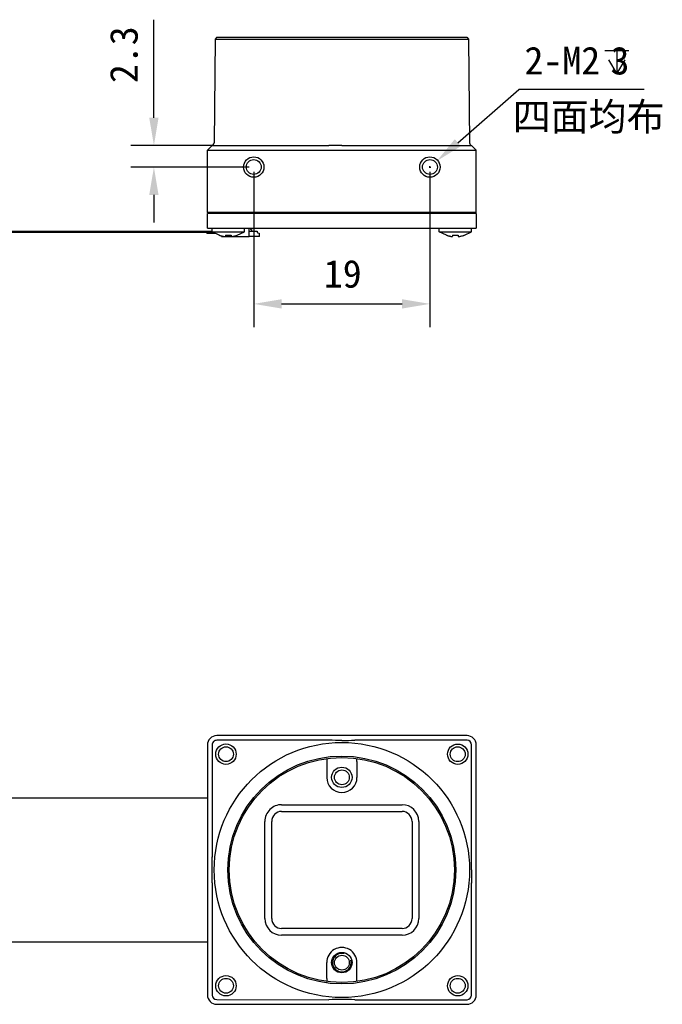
# Model space of a CAD drawing. Header units: millimetres. Extents: x 161 to 574, y 308 to 440.
# Tile 4 of 7: x 314 to 383, y 333 to 440. Entities that reach past the tile are written whole.
import ezdxf

# ---------------------------------------------------------------- set-up
doc = ezdxf.new("R2010")
doc.units = ezdxf.units.MM
doc.header["$LTSCALE"] = 46.255
doc.header["$PDMODE"] = 3
doc.header["$PDSIZE"] = 8
doc.layers.get('0').update_dxf_attribs({"linetype": 'CONTINUOUS'})
doc.layers.get('Defpoints').update_dxf_attribs({"linetype": 'CONTINUOUS'})
for name, color, linetype in [('00_COMPONENTS', 7, 'CONTINUOUS'), ('50_ALL_DETAILS', 7, 'CONTINUOUS'), ('51__DRAFT_DIMS', 7, 'CONTINUOUS')]:
    doc.layers.add(name, color=color, linetype=linetype)
doc.styles.get("Standard").update_dxf_attribs({"font": 'simfang.ttf'})
doc.dimstyles.new('DIMSTYLE_1', dxfattribs={"dimtxt": 3, "dimasz": 3, "dimexe": 2.5, "dimexo": 0.5, "dimgap": 0.75, "dimtad": 1, "dimdec": 1, "dimdsep": 46, "dimtxsty": 'STANDARD', "dimblk": '_FILLED', "dimblk1": '_FILLED', "dimblk2": '_FILLED', "dimcen": 0.09, "dimclrd": 251, "dimclre": 251, "dimclrt": 7, "dimazin": 2, "dimtp": 0.2, "dimtm": 0.2, "dimtfac": 1, "dimtdec": 1, "dimtofl": 0, "dimtmove": 0, "dimatfit": 3, "dimldrblk": '_FILLED', "dimfxl": 1, "dimtolj": 1, "dimarcsym": 0})

# ---------------------------------------------------------------- blocks, each defined once
blk = doc.blocks.new('_FILLED')
at = {"color": 0, "linetype": 'ByBlock'}
blk.add_solid([(0, 0), (-1, 0.167), (-1, -0.167)], dxfattribs=at)
blk = doc.blocks.new('*D4')
at = {"layer": '51__DRAFT_DIMS', "color": 251, "lineweight": -2}
for p, q in [((338.85, 423.12), (338.85, 406.35)), ((357.85, 423.12), (357.85, 406.35)), ((341.85, 408.85), (354.85, 408.85))]:
    blk.add_line(p, q, dxfattribs=at)
at = {"layer": 'Defpoints', "color": 0}
for p in [(338.85, 423.62), (357.85, 423.62), (357.85, 408.85)]:
    blk.add_point(p, dxfattribs=at)
at = {"layer": '51__DRAFT_DIMS', "color": 251, "linetype": 'ByBlock', "lineweight": -2, "xscale": 3, "yscale": 3, "zscale": 3, "rotation": 180}
blk.add_blockref('_FILLED', (338.85, 408.85), dxfattribs=at)
at = {"layer": '51__DRAFT_DIMS', "color": 251, "linetype": 'ByBlock', "lineweight": -2, "xscale": 3, "yscale": 3, "zscale": 3}
blk.add_blockref('_FILLED', (357.85, 408.85), dxfattribs=at)
at = {"layer": '51__DRAFT_DIMS', "color": 7, "insert": (348.45, 413.6), "char_height": 3, "attachment_point": 2, "line_spacing_factor": 0.9}
blk.add_mtext('\\A1;19', dxfattribs=at)
blk = doc.blocks.new('*D6')
at = {"layer": '51__DRAFT_DIMS', "color": 251, "lineweight": -2}
for p, q in [((328.08, 428.94), (328.08, 439.53)), ((334.35, 425.94), (325.58, 425.94)), ((338.35, 423.62), (325.58, 423.62)), ((328.08, 420.62), (328.08, 417.62))]:
    blk.add_line(p, q, dxfattribs=at)
at = {"layer": 'Defpoints', "color": 0}
for p in [(334.85, 425.94), (328.08, 423.62), (338.85, 423.62)]:
    blk.add_point(p, dxfattribs=at)
at = {"layer": '51__DRAFT_DIMS', "color": 251, "linetype": 'ByBlock', "lineweight": -2, "xscale": 3, "yscale": 3, "zscale": 3}
for p, rotation in [((328.08, 425.94), 269.9963329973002), ((328.08, 423.62), 89.99633299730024)]:
    blk.add_blockref('_FILLED', p, dxfattribs=dict(at, rotation=rotation))
at = {"layer": '51__DRAFT_DIMS', "color": 7, "insert": (323.33, 432.69), "char_height": 3, "attachment_point": 1, "rotation": 89.9963, "line_spacing_factor": 0.9}
blk.add_mtext('\\A1;2.3', dxfattribs=at)

msp = doc.modelspace()

# ---------------------------------------------------------------- linework, layer by layer
at = {"layer": '00_COMPONENTS', "color": 0}
for p, q in [((334.682, 437.435), (334.583, 426.242)), ((334.881, 437.634), (334.682, 437.435)), ((334.682, 437.435), (362.027, 437.433)), ((334.881, 437.634), (335.694, 437.634)), ((335.694, 437.634), (361.014, 437.632)), ((361.014, 437.632), (361.827, 437.633)), ((361.827, 437.633), (362.027, 437.433)), ((362.027, 437.433), (362.124, 426.24)), ((333.852, 418.723), (333.853, 425.443)), ((334.353, 425.943), (333.853, 425.443)), ((333.853, 425.443), (334.853, 425.443)), ((334.354, 425.946), (333.854, 425.446)), ((334.365, 425.956), (334.353, 425.944)), ((334.353, 425.944), (334.353, 425.943)), ((334.353, 425.943), (334.853, 425.943)), ((334.853, 425.943), (346.95, 425.942)), ((334.853, 425.443), (362.853, 425.441)), ((349.755, 425.942), (362.353, 425.941)), ((362.344, 425.952), (362.353, 425.943)), ((362.353, 425.941), (362.353, 425.943)), ((362.353, 425.941), (362.853, 425.441)), ((362.354, 425.944), (362.854, 425.444)), ((362.852, 418.721), (362.853, 425.441)), ((334.722, 418.723), (333.852, 418.723)), ((333.952, 418.623), (333.852, 418.723)), ((345.561, 418.624), (333.854, 418.624)), ((333.854, 417.024), (333.854, 418.624)), ((362.559, 418.721), (334.722, 418.723)), ((346.069, 418.622), (345.561, 418.622)), ((346.577, 418.624), (346.069, 418.624)), ((347.085, 418.622), (346.577, 418.622)), ((347.593, 418.624), (347.085, 418.624)), ((348.101, 418.622), (347.593, 418.622)), ((348.609, 418.624), (348.101, 418.624)), ((349.117, 418.622), (348.609, 418.622)), ((349.625, 418.624), (349.117, 418.624)), ((350.133, 418.622), (349.625, 418.622)), ((350.641, 418.624), (350.133, 418.624)), ((351.149, 418.622), (350.641, 418.622)), ((362.854, 418.624), (351.149, 418.624)), ((362.852, 418.721), (362.559, 418.721)), ((362.752, 418.621), (362.852, 418.721)), ((362.854, 418.624), (362.854, 417.024)), ((333.854, 417.024), (362.854, 417.024)), ((334.365, 416.624), (334.365, 417.024)), ((337.84, 416.624), (337.84, 417.024)), ((338.355, 416.994), (337.84, 416.994)), ((338.175, 416.994), (338.175, 417.024)), ((338.355, 416.124), (338.355, 416.994)), ((338.355, 416.714), (339.205, 416.714)), ((338.455, 417.024), (338.505, 416.974)), ((338.505, 416.974), (338.505, 416.914)), ((338.555, 416.864), (338.605, 416.864)), ((338.605, 416.864), (338.605, 416.714)), ((339.205, 416.714), (339.205, 416.564)), ((358.865, 416.624), (358.865, 417.024)), ((362.34, 416.624), (362.34, 417.024)), ((333.805, 416.474), (333.805, 416.554)), ((333.805, 416.474), (334.675, 416.474)), ((334.365, 416.624), (337.84, 416.624)), ((335.132, 416.253), (334.365, 416.624)), ((335.132, 416.253), (335.144, 416.265)), ((335.355, 416.124), (335.355, 416.197)), ((335.355, 416.124), (335.709, 416.124)), ((335.405, 416.182), (335.405, 416.124)), ((335.72, 416.124), (336.484, 416.124)), ((335.802, 416.265), (335.802, 416.156)), ((336.205, 416.234), (335.802, 416.234)), ((336.205, 416.254), (336.205, 416.124)), ((336.402, 416.265), (336.402, 416.156)), ((336.496, 416.124), (338.355, 416.124)), ((337.06, 416.265), (337.073, 416.253)), ((337.073, 416.253), (337.84, 416.624)), ((338.355, 416.174), (339.455, 416.174)), ((338.41, 416.124), (338.355, 416.139)), ((338.417, 416.174), (338.41, 416.124)), ((339.455, 416.124), (338.41, 416.124)), ((339.205, 416.564), (339.455, 416.444)), ((339.455, 416.124), (339.455, 416.444)), ((358.865, 416.624), (362.34, 416.624)), ((359.632, 416.253), (358.865, 416.624)), ((359.632, 416.253), (359.644, 416.265)), ((360.302, 416.265), (360.302, 416.156)), ((360.902, 416.265), (360.902, 416.156)), ((361.56, 416.265), (361.573, 416.253)), ((361.573, 416.253), (362.34, 416.624)), ((361.854, 362.24), (334.854, 362.242)), ((346.952, 361.741), (334.854, 361.742)), ((361.854, 361.74), (349.757, 361.741)), ((333.854, 361.242), (333.853, 334.242)), ((334.354, 361.242), (334.354, 349.14)), ((362.354, 349.14), (362.354, 361.24)), ((362.853, 334.24), (362.854, 361.24)), ((346.723, 359.462), (346.723, 357.741)), ((346.738, 359.766), (346.754, 359.785)), ((349.971, 359.766), (349.954, 359.785)), ((349.986, 359.462), (349.986, 357.741)), ((341.854, 354.791), (354.854, 354.791)), ((341.854, 354.059), (354.854, 354.058)), ((340.053, 342.492), (340.054, 352.992)), ((340.786, 342.492), (340.787, 352.992)), ((355.921, 352.991), (355.92, 342.491)), ((356.654, 352.99), (356.653, 342.49)), ((334.353, 346.341), (334.353, 334.242)), ((362.353, 334.24), (362.353, 346.342)), ((354.853, 341.423), (341.853, 341.424)), ((354.853, 340.691), (341.853, 340.691)), ((346.721, 336.02), (346.721, 337.741)), ((349.984, 336.02), (349.984, 337.741)), ((346.736, 335.716), (346.753, 335.697)), ((349.969, 335.716), (349.953, 335.697)), ((334.853, 333.742), (346.95, 333.741)), ((334.853, 333.242), (361.853, 333.24)), ((349.755, 333.741), (361.853, 333.74))]:
    msp.add_line(p, q, dxfattribs=at)
at = {"layer": '00_COMPONENTS', "color": 7}
for p, q in [((334.365, 416.674), (293.255, 416.674)), ((334.509, 416.554), (293.255, 416.554)), ((295.02, 355.542), (333.854, 355.542)), ((333.853, 339.942), (295.02, 339.942))]:
    msp.add_line(p, q, dxfattribs=at)
at = {"layer": '00_COMPONENTS', "color": 0}
for centre, radius in [((338.852, 423.623), 1.1), ((338.852, 423.623), 0.8), ((357.852, 423.622), 1.1), ((357.852, 423.622), 0.8), ((348.354, 347.741), 13.77), ((335.854, 360.242), 1.1), ((335.854, 360.242), 0.8), ((360.854, 360.24), 1.1), ((360.854, 360.24), 0.8), ((348.354, 347.74), 12.3), ((348.353, 347.741), 12.15), ((348.354, 357.741), 1.1), ((348.354, 357.741), 0.8), ((348.353, 337.741), 1.1), ((348.353, 337.741), 0.8), ((335.853, 335.242), 1.1), ((335.853, 335.242), 0.8), ((360.853, 335.24), 1.1), ((360.853, 335.24), 0.8)]:
    msp.add_circle(centre, radius, dxfattribs=at)
for centre, radius, start, end in [((334.283, 426.244), 0.3, 310.36794, 359.49634), ((362.424, 426.243), 0.3, 180.49633, 254.18892), ((334.283, 426.246), 0.301, 302.11366, 310.27317), ((338.555, 416.914), 0.05, 180, 270), ((336.508, 420.085), 4.055, 250.34405, 251.24548), ((336.469, 419.968), 3.933, 250.30595, 255.76402), ((336.5, 420.061), 4.031, 251.24594, 251.69762), ((336.464, 419.948), 3.912, 251.67857, 255.32185), ((336.419, 419.783), 3.741, 255.34152, 255.80536), ((336.103, 419.908), 3.655, 265.28379, 269.99216), ((336.102, 419.908), 3.655, 270.00784, 274.71621), ((335.735, 419.968), 3.933, 284.23598, 289.69405), ((335.746, 419.93), 3.893, 284.22147, 288.3312), ((335.699, 420.077), 4.047, 288.30662, 289.6567), ((361.008, 420.085), 4.055, 250.34405, 251.24548), ((360.969, 419.968), 3.933, 250.30595, 255.76402), ((361, 420.061), 4.031, 251.24594, 251.69762), ((360.964, 419.948), 3.912, 251.67857, 255.32185), ((360.919, 419.783), 3.741, 255.34152, 255.80536), ((360.603, 419.908), 3.655, 265.28379, 269.99216), ((360.602, 419.908), 3.655, 270.00784, 274.71621), ((360.235, 419.968), 3.933, 284.23598, 289.69405), ((360.246, 419.93), 3.893, 284.22147, 288.3312), ((360.199, 420.077), 4.047, 288.30662, 289.6567), ((334.854, 361.242), 1, 89.99618, 179.99618), ((334.854, 361.242), 0.5, 89.99618, 179.99618), ((361.854, 361.24), 1, 359.99618, 89.99618), ((361.854, 361.24), 0.5, 359.99618, 89.99618), ((348.354, 357.741), 1.631, 179.99618, 359.99618), ((341.854, 352.991), 1.8, 89.99618, 179.99618), ((341.854, 352.991), 1.067, 89.99618, 179.99618), ((354.854, 352.991), 1.8, 359.99618, 89.99618), ((354.854, 352.991), 1.067, 359.99618, 89.99618), ((341.853, 342.491), 1.8, 179.99618, 269.99618), ((341.853, 342.491), 1.067, 179.99618, 269.99618), ((354.853, 342.491), 1.067, 269.99618, 359.99618), ((354.853, 342.491), 1.8, 269.99618, 359.99618), ((348.353, 337.741), 1.631, 359.99618, 179.99618), ((348.353, 337.741), 1, 75, 15), ((334.853, 334.242), 1, 179.99618, 269.99618), ((334.853, 334.242), 0.5, 179.99618, 269.99618), ((361.853, 334.24), 1, 269.99618, 359.99618), ((361.853, 334.24), 0.5, 269.99618, 359.99618)]:
    msp.add_arc(centre, radius, start, end, dxfattribs=at)
for points in [[(334.365, 425.956), (334.392, 425.964), (334.419, 425.975), (334.443, 425.991)], [(348.353, 425.954), (347.884, 425.954), (347.416, 425.942), (346.947, 425.942)], [(348.353, 425.954), (348.821, 425.954), (349.29, 425.942), (349.758, 425.942)], [(348.354, 361.73), (347.886, 361.73), (347.417, 361.741), (346.949, 361.741)], [(348.354, 361.73), (348.823, 361.73), (349.291, 361.741), (349.76, 361.741)], [(362.342, 347.74), (362.342, 348.208), (362.354, 348.677), (362.354, 349.145)], [(362.342, 347.74), (362.342, 347.271), (362.353, 346.803), (362.353, 346.334)]]:
    msp.add_open_spline(points, degree=3, dxfattribs=at)
for points, knots in [([(335.502, 416.156), (335.54, 416.147), (335.61, 416.132), (335.694, 416.122), (335.749, 416.125), (335.78, 416.13), (335.802, 416.145), (335.802, 416.156)], [0, 0, 0, 0, 0.3708922, 0.6851565, 0.8052993, 0.8960336, 1, 1, 1, 1]), ([(336.402, 416.156), (336.402, 416.145), (336.424, 416.13), (336.455, 416.125), (336.511, 416.122), (336.594, 416.132), (336.665, 416.147), (336.702, 416.156)], [0, 0, 0, 0, 0.1042109, 0.1951465, 0.3154628, 0.6297069, 1, 1, 1, 1]), ([(360.002, 416.156), (360.04, 416.147), (360.11, 416.132), (360.194, 416.122), (360.249, 416.125), (360.28, 416.13), (360.302, 416.145), (360.302, 416.156)], [0, 0, 0, 0, 0.3708922, 0.6851565, 0.8052993, 0.8960336, 1, 1, 1, 1]), ([(360.902, 416.156), (360.902, 416.145), (360.924, 416.13), (360.955, 416.125), (361.011, 416.122), (361.094, 416.132), (361.165, 416.147), (361.202, 416.156)], [0, 0, 0, 0, 0.1042109, 0.1951465, 0.3154628, 0.6297069, 1, 1, 1, 1]), ([(346.738, 359.766), (346.736, 359.764), (346.734, 359.754), (346.731, 359.735), (346.729, 359.706), (346.726, 359.651), (346.724, 359.569), (346.723, 359.499), (346.723, 359.462)], [0, 0, 0, 0, 0.0308185, 0.0953492, 0.19162, 0.316411, 0.6332872, 1, 1, 1, 1]), ([(349.986, 359.462), (349.986, 359.499), (349.985, 359.569), (349.983, 359.651), (349.979, 359.705), (349.977, 359.735), (349.974, 359.753), (349.973, 359.764), (349.971, 359.766)], [0, 0, 0, 0, 0.3667076, 0.6835801, 0.8083703, 0.9046416, 0.9691746, 1, 1, 1, 1]), ([(334.353, 346.336), (334.354, 346.805), (334.375, 347.742), (334.354, 348.679), (334.354, 349.147)], [0, 0, 0, 0, 0.4999996, 1, 1, 1, 1]), ([(346.721, 336.02), (346.721, 335.983), (346.722, 335.913), (346.724, 335.831), (346.728, 335.776), (346.73, 335.747), (346.733, 335.728), (346.734, 335.718), (346.736, 335.716)], [0, 0, 0, 0, 0.3667641, 0.6836581, 0.8084443, 0.9047012, 0.9692097, 1, 1, 1, 1]), ([(349.969, 335.716), (349.971, 335.718), (349.973, 335.728), (349.976, 335.747), (349.978, 335.776), (349.981, 335.831), (349.983, 335.913), (349.984, 335.983), (349.984, 336.02)], [0, 0, 0, 0, 0.0307973, 0.0953081, 0.1915654, 0.3163508, 0.6332411, 1, 1, 1, 1]), ([(349.758, 333.741), (349.29, 333.741), (348.353, 333.762), (347.416, 333.741), (346.947, 333.741)], [0, 0, 0, 0, 0.4999997, 1, 1, 1, 1])]:
    msp.add_open_spline(points, degree=3, knots=knots, dxfattribs=at)
at = {"layer": '51__DRAFT_DIMS', "color": 7}
for p, q in [((376.707, 436.188), (379.307, 436.188)), ((378.007, 436.188), (378.007, 433.688))]:
    msp.add_line(p, q, dxfattribs=at)
at = {"layer": '51__DRAFT_DIMS', "color": 8}
for p in [(360.864, 426.254), (380.956, 431.99)]:
    msp.add_line(p, (367.428, 431.99), dxfattribs=at)
at = {"layer": '51__DRAFT_DIMS', "color": 0}
for p, q in [((357.762, 423.622), (357.942, 423.622)), ((357.852, 423.532), (357.852, 423.712))]:
    msp.add_line(p, q, dxfattribs=at)
at = {"layer": '51__DRAFT_DIMS', "color": 7}
msp.add_lwpolyline([(377.107, 435.188), (378.007, 433.688), (378.907, 435.188)], dxfattribs=at)

# ---------------------------------------------------------------- block references
at = {"layer": '51__DRAFT_DIMS', "color": 8, "xscale": 3, "yscale": 3, "zscale": 3, "rotation": 221.1492526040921}
msp.add_blockref('_FILLED', (358.605, 424.28), dxfattribs=at)

# ---------------------------------------------------------------- texts
at = {"layer": '50_ALL_DETAILS', "color": 7}
msp.add_text('四面均布', height=3, dxfattribs=at).set_placement((366.788, 427.565))
at = {"layer": '51__DRAFT_DIMS', "color": 7, "insert": (368.053, 436.615), "char_height": 3, "attachment_point": 1, "line_spacing_factor": 0.9}
msp.add_mtext('\\A1;2-M2{\\Fgdt|c0; }3', dxfattribs=at)

# ---------------------------------------------------------------- dimensions: what is measured, and where the dimension line sits
at = {"layer": '51__DRAFT_DIMS', "color": 4}
dim = msp.add_linear_dim(base=(328.084, 423.624), p1=(334.853, 425.943), p2=(338.852, 423.623), angle=269.99633, dimstyle='DIMSTYLE_1', dxfattribs=at)
dim.commit()
dim.dimension.update_dxf_attribs({"geometry": '*D6', "text_midpoint": (328.085, 435.736), "dimtype": 160})
dim = msp.add_linear_dim(base=(357.852, 408.854), p1=(338.852, 423.623), p2=(357.852, 423.622), dimstyle='DIMSTYLE_1', dxfattribs=at)
dim.commit()
dim.dimension.update_dxf_attribs({"geometry": '*D4', "text_midpoint": (348.455, 408.854), "dimtype": 160})

doc.saveas('drawing.dxf')
